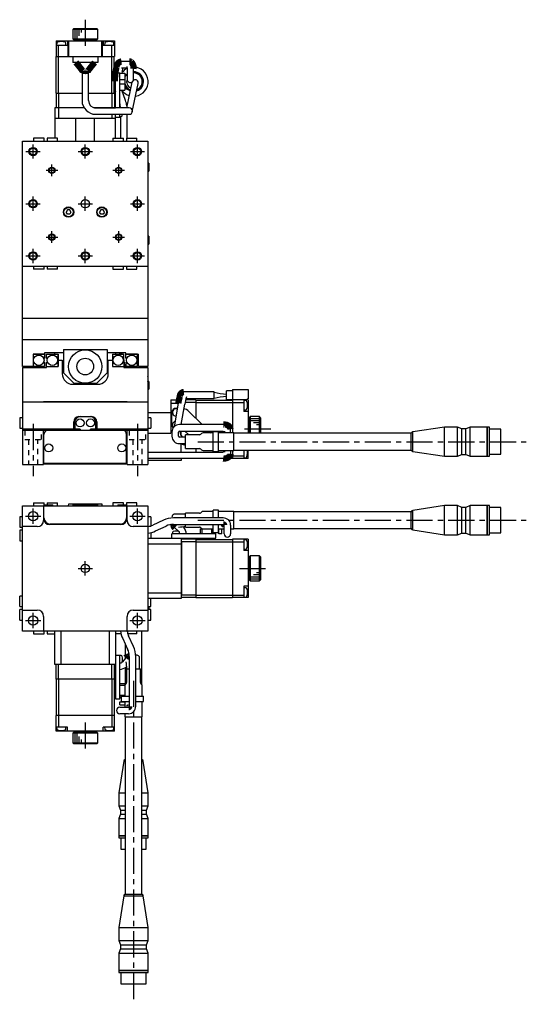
# Model space of a CAD drawing. Extents: x -593 to 411, y 10 to 752.
# Tile 2 of 4: x -341 to -98, y 23 to 495. Entities that reach past the tile are written whole.
import ezdxf

# ---------------------------------------------------------------- set-up
doc = ezdxf.new("R2010")
doc.units = 0
doc.header["$LTSCALE"] = 10
doc.linetypes.add('CENTER', pattern=[2, 1.25, -0.25, 0.25, -0.25])
doc.linetypes.add('DOT', pattern=[0.5, 0.25, -0.25])
doc.layers.add('1', color=7, linetype='CONTINUOUS')

msp = doc.modelspace()

# ---------------------------------------------------------------- linework, layer by layer
at = {"layer": '1', "color": 7, "linetype": 'CONTINUOUS'}
for p, q in [((-314.628534, 490.713751), (-315.128534, 490.213751)), ((-314.628534, 490.713751), (-303.628534, 490.713751)), ((-303.128534, 490.213751), (-303.628534, 490.713751)), ((-315.128534, 490.213751), (-315.128534, 485.713751)), ((-303.128534, 490.213751), (-315.128534, 490.213751)), ((-303.128534, 485.713751), (-303.128534, 490.213751)), ((-323.128534, 484.713751), (-295.128534, 484.713751)), ((-323.128534, 484.713751), (-323.128534, 477.213751)), ((-323.128534, 482.713751), (-317.628534, 482.713751)), ((-322.792333, 483.699031), (-322.878534, 482.713751)), ((-321.928534, 477.213751), (-321.928534, 482.713751)), ((-318.378534, 482.713751), (-318.464735, 483.699031)), ((-317.628534, 484.713751), (-317.628534, 482.713751)), ((-317.378534, 477.213751), (-317.378534, 484.413751)), ((-317.343571, 484.413751), (-317.378534, 484.413751)), ((-317.343571, 484.713751), (-317.343571, 484.413751)), ((-317.0289, 477.213751), (-317.0289, 484.713751)), ((-315.128534, 485.713751), (-314.628534, 485.213751)), ((-315.128534, 485.713751), (-303.128534, 485.713751)), ((-314.628534, 485.213751), (-303.628534, 485.213751)), ((-311.628534, 485.213751), (-311.628534, 484.713751)), ((-306.628534, 484.713751), (-306.628534, 485.213751)), ((-303.628534, 485.213751), (-303.128534, 485.713751)), ((-301.228168, 477.213751), (-301.228168, 484.713751)), ((-300.913498, 484.713751), (-300.913498, 484.413751)), ((-300.878534, 484.413751), (-300.913498, 484.413751)), ((-300.878534, 477.213751), (-300.878534, 484.413751)), ((-300.628534, 484.713751), (-300.628534, 482.713751)), ((-300.628534, 482.713751), (-295.128534, 482.713751)), ((-299.792333, 483.699031), (-299.878534, 482.713751)), ((-296.328534, 477.213751), (-296.328534, 482.713751)), ((-295.378534, 482.713751), (-295.464735, 483.699031)), ((-295.128534, 484.713751), (-295.128534, 477.213751)), ((-323.128534, 477.213751), (-295.128534, 477.213751)), ((-323.028534, 459.713751), (-323.028534, 477.213751)), ((-321.887113, 459.713751), (-321.887113, 477.213751)), ((-315.128534, 477.213751), (-315.128534, 474.413751)), ((-303.128534, 477.213751), (-303.128534, 474.413751)), ((-296.369956, 459.713751), (-296.369956, 477.213751)), ((-295.228534, 459.713751), (-295.228534, 477.213751)), ((-303.128534, 474.413751), (-315.128534, 474.413751)), ((-287.958991, 474.876681), (-291.701402, 474.876681)), ((-291.701402, 471.776681), (-289.106021, 471.776681)), ((-289.209615, 472.534168), (-289.093168, 471.326681)), ((-310.678534, 469.113751), (-310.678534, 456.113751)), ((-307.578534, 469.113751), (-310.678534, 469.113751)), ((-307.578534, 456.113751), (-307.578534, 469.113751)), ((-292.628534, 469.213751), (-294.628534, 469.213751)), ((-294.628534, 452.663751), (-294.628534, 469.213751)), ((-292.628534, 469.263751), (-290.128534, 469.263751)), ((-292.628534, 452.663751), (-292.628534, 469.263751)), ((-290.128534, 469.263751), (-290.128534, 461.163751)), ((-289.093168, 468.854165), (-290.128534, 468.303651)), ((-289.093168, 468.28788), (-290.128534, 467.737366)), ((-289.093168, 471.326681), (-289.093168, 466.326681)), ((-285.993168, 466.326681), (-285.993168, 471.326681)), ((-294.914695, 465.326681), (-294.914695, 461.053374)), ((-292.628534, 466.213751), (-290.128534, 466.213751)), ((-292.628534, 464.213751), (-290.128534, 464.213751)), ((-290.128534, 462.690136), (-288.531195, 461.840816)), ((-286.77812, 464.922037), (-289.3837, 452.663751)), ((-286.042956, 465.936985), (-286.762571, 464.987589)), ((-286.612406, 450.791488), (-283.745862, 464.277511)), ((-323.128534, 459.713751), (-323.128534, 452.713751)), ((-323.128534, 459.713751), (-310.678534, 459.713751)), ((-321.928534, 459.713751), (-321.928534, 452.813751)), ((-307.578534, 459.713751), (-295.128534, 459.713751)), ((-296.328534, 459.713751), (-296.328534, 452.813751)), ((-295.128534, 459.713751), (-295.128534, 452.713751)), ((-294.914695, 461.053374), (-294.628534, 461.103832)), ((-294.914695, 461.053374), (-294.628534, 460.267153)), ((-292.628534, 461.163751), (-290.128534, 461.163751)), ((-289.853981, 456.21297), (-291.655918, 461.163751)), ((-290.128534, 462.123851), (-288.135051, 461.063897)), ((-323.628534, 452.713751), (-323.628534, 438.113751)), ((-309.726972, 452.713751), (-323.628534, 452.713751)), ((-322.028534, 452.713751), (-321.928534, 452.813751)), ((-321.973767, 452.713751), (-321.973767, 447.713751)), ((-321.928534, 452.813751), (-309.786493, 452.813751)), ((-305.134765, 452.813751), (-296.328534, 452.813751)), ((-304.713769, 452.713751), (-294.628534, 452.713751)), ((-288.128534, 452.663751), (-304.128534, 452.663751)), ((-304.128534, 449.563751), (-288.128534, 449.563751)), ((-296.328534, 452.813751), (-296.228534, 452.713751)), ((-296.283302, 452.663751), (-296.283302, 452.713751)), ((-296.283302, 447.713751), (-296.283302, 449.563751)), ((-294.628534, 438.113751), (-294.628534, 449.563751)), ((-294.628534, 448.213751), (-292.628534, 448.213751)), ((-292.628534, 448.213751), (-292.628534, 449.563751)), ((-292.628534, 448.463751), (-291.945747, 448.523487)), ((-292.178534, 448.503121), (-292.178534, 438.113751)), ((-289.078534, 438.113751), (-289.078534, 449.563751)), ((-323.628534, 447.713751), (-294.628534, 447.713751)), ((-313.628534, 436.713751), (-313.628534, 447.713751)), ((-304.628534, 436.713751), (-304.628534, 447.713751)), ((-339.128534, 436.713751), (-279.128534, 436.713751)), ((-339.128534, 351.813751), (-339.128534, 436.713751)), ((-333.878534, 438.113751), (-333.878534, 436.713751)), ((-328.878534, 438.113751), (-333.878534, 438.113751)), ((-328.878534, 436.713751), (-328.878534, 438.113751)), ((-327.378534, 438.113751), (-327.378534, 436.713751)), ((-322.378534, 438.113751), (-327.378534, 438.113751)), ((-322.378534, 436.713751), (-322.378534, 438.113751)), ((-295.878534, 438.113751), (-295.878534, 436.713751)), ((-295.878534, 438.113751), (-290.878534, 438.113751)), ((-290.878534, 436.713751), (-290.878534, 438.113751)), ((-289.378534, 438.113751), (-289.378534, 436.713751)), ((-289.378534, 438.113751), (-284.378534, 438.113751)), ((-284.378534, 436.713751), (-284.378534, 438.113751)), ((-279.128534, 436.713751), (-279.128534, 351.813751)), ((-278.628534, 426.113751), (-279.128534, 426.113751)), ((-278.628534, 426.113751), (-278.628534, 422.313751)), ((-279.128534, 422.313751), (-278.628534, 422.313751)), ((-317.705885, 403.713751), (-318.283235, 402.713751)), ((-317.705885, 401.713751), (-318.283235, 402.713751)), ((-316.551184, 403.713751), (-317.705885, 403.713751)), ((-316.551184, 401.713751), (-317.705885, 401.713751)), ((-315.973834, 402.713751), (-316.551184, 403.713751)), ((-315.973834, 402.713751), (-316.551184, 401.713751)), ((-301.705885, 403.713751), (-302.283235, 402.713751)), ((-301.705885, 401.713751), (-302.283235, 402.713751)), ((-300.551184, 403.713751), (-301.705885, 403.713751)), ((-300.551184, 401.713751), (-301.705885, 401.713751)), ((-299.973834, 402.713751), (-300.551184, 403.713751)), ((-299.973834, 402.713751), (-300.551184, 401.713751)), ((-278.628534, 391.113751), (-279.128534, 391.113751)), ((-279.128534, 387.313751), (-278.628534, 387.313751)), ((-278.628534, 391.113751), (-278.628534, 387.313751)), ((-279.128534, 376.713751), (-339.128534, 376.713751)), ((-333.878534, 376.713751), (-333.878534, 375.313751)), ((-328.878534, 375.313751), (-333.878534, 375.313751)), ((-328.878534, 375.313751), (-328.878534, 376.713751)), ((-327.378534, 376.713751), (-327.378534, 375.313751)), ((-322.378534, 375.313751), (-327.378534, 375.313751)), ((-322.378534, 375.313751), (-322.378534, 376.713751)), ((-295.878534, 376.713751), (-295.878534, 375.313751)), ((-295.878534, 375.313751), (-290.878534, 375.313751)), ((-290.878534, 375.313751), (-290.878534, 376.713751)), ((-289.378534, 376.713751), (-289.378534, 375.313751)), ((-289.378534, 375.313751), (-284.378534, 375.313751)), ((-284.378534, 375.313751), (-284.378534, 376.713751)), ((-339.028534, 351.713751), (-339.128534, 351.813751)), ((-279.128534, 351.713751), (-339.128534, 351.713751)), ((-339.128534, 328.713751), (-339.128534, 351.713751)), ((-279.128534, 351.813751), (-279.228534, 351.713751)), ((-279.128534, 351.713751), (-279.128534, 328.713751)), ((-339.128534, 341.713751), (-279.128534, 341.713751)), ((-319.628534, 335.213751), (-328.628534, 335.213751)), ((-328.628534, 335.213751), (-328.628534, 332.716353)), ((-323.628534, 334.713751), (-323.628534, 335.213732)), ((-319.628534, 336.913751), (-319.628534, 325.713751)), ((-319.628534, 336.913751), (-298.628534, 336.913751)), ((-298.628534, 336.913751), (-298.628534, 325.713751)), ((-289.628534, 335.213751), (-298.628534, 335.213751)), ((-294.628534, 335.213732), (-294.628534, 334.713751)), ((-292.628534, 334.713751), (-292.628534, 335.213751)), ((-292.628534, 334.963751), (-291.945747, 335.023487)), ((-291.218143, 335.213751), (-291.138951, 334.713751)), ((-289.628534, 332.716353), (-289.628534, 335.213751)), ((-334.078534, 334.663751), (-334.128534, 334.713751)), ((-334.128534, 334.713751), (-334.128534, 328.713751)), ((-334.128534, 334.713751), (-328.628534, 334.713751)), ((-334.078534, 334.663751), (-334.078534, 328.713751)), ((-328.628534, 334.663751), (-334.078534, 334.663751)), ((-328.628534, 332.716353), (-328.968069, 332.376818)), ((-328.628534, 330.711149), (-328.968069, 331.050684)), ((-328.628534, 330.711149), (-328.628534, 328.713751)), ((-327.628534, 332.716353), (-327.628534, 334.713751)), ((-327.628534, 334.713751), (-322.128534, 334.713751)), ((-327.628534, 332.716353), (-327.288999, 332.376818)), ((-327.288999, 331.050684), (-327.628534, 330.711149)), ((-327.628534, 328.213751), (-327.628534, 330.711149)), ((-322.178534, 328.763751), (-322.178534, 334.713751)), ((-322.128534, 334.713751), (-322.128534, 328.713751)), ((-322.128534, 331.713751), (-320.128534, 331.713751)), ((-320.128534, 331.713751), (-320.128534, 325.213751)), ((-320.128534, 330.213751), (-319.628534, 330.713751)), ((-298.628534, 330.713751), (-298.128534, 330.213751)), ((-298.128534, 325.213751), (-298.128534, 331.713751)), ((-298.128534, 331.713751), (-296.128534, 331.713751)), ((-296.128534, 334.713751), (-296.128534, 328.713751)), ((-296.128534, 334.713751), (-290.628534, 334.713751)), ((-296.078534, 334.713751), (-296.078534, 328.763751)), ((-290.968069, 332.376818), (-290.628534, 332.716353)), ((-290.628534, 330.711149), (-290.968069, 331.050684)), ((-290.79606, 332.548827), (-290.109452, 328.213751)), ((-290.628534, 332.716353), (-290.628534, 334.713751)), ((-290.628534, 330.711149), (-290.628534, 328.213751)), ((-289.628534, 334.713751), (-283.628534, 334.713751)), ((-284.178534, 334.663751), (-289.628534, 334.663751)), ((-289.288999, 332.376818), (-289.628534, 332.716353)), ((-289.288999, 331.050684), (-289.628534, 330.711149)), ((-289.628534, 330.711149), (-289.628534, 328.713751)), ((-284.178534, 334.663751), (-284.128534, 334.713751)), ((-284.178534, 328.713751), (-284.178534, 334.663751)), ((-284.128534, 334.713751), (-284.128534, 328.713751)), ((-283.628534, 328.713751), (-283.628534, 334.713751)), ((-328.628534, 328.713751), (-339.128534, 328.713751)), ((-339.128534, 328.213751), (-327.628534, 328.213751)), ((-339.128534, 328.213751), (-339.128534, 281.713751)), ((-327.628534, 328.763751), (-322.178534, 328.763751)), ((-327.628534, 328.713751), (-322.128534, 328.713751)), ((-322.178534, 328.763751), (-322.128534, 328.713751)), ((-314.628534, 320.713751), (-319.628534, 325.713751)), ((-298.628534, 325.713751), (-303.628534, 320.713751)), ((-296.078534, 328.763751), (-296.128534, 328.713751)), ((-296.128534, 328.713751), (-290.628534, 328.713751)), ((-296.078534, 328.763751), (-290.628534, 328.763751)), ((-290.628534, 328.213751), (-279.128534, 328.213751)), ((-284.128534, 328.713751), (-289.628534, 328.713751)), ((-286.97081, 328.213751), (-287.050002, 328.713751)), ((-286.172966, 328.713751), (-286.172966, 328.213751)), ((-279.128534, 328.713751), (-283.628534, 328.713751)), ((-283.072966, 328.213751), (-283.072966, 328.713751)), ((-280.628534, 328.713751), (-280.628534, 328.213751)), ((-280.128534, 328.713751), (-280.128534, 328.213751)), ((-279.128534, 328.213751), (-279.128534, 281.713751)), ((-278.628534, 321.613751), (-279.128534, 321.613751)), ((-278.628534, 321.613751), (-278.628534, 317.813751)), ((-315.128534, 320.213751), (-303.128534, 320.213751)), ((-314.628534, 320.713751), (-303.628534, 320.713751)), ((-279.128534, 317.813751), (-278.628534, 317.813751)), ((-247.428534, 316.538751), (-261.929772, 316.538751)), ((-247.428534, 313.413751), (-247.428534, 316.538751)), ((-241.428534, 312.713751), (-241.428534, 317.113751)), ((-238.628534, 317.113751), (-241.428534, 317.113751)), ((-238.628534, 317.713751), (-231.128534, 317.713751)), ((-238.628534, 317.713751), (-238.628534, 296.913751)), ((-231.128534, 317.713751), (-231.128534, 313.213751)), ((-279.128534, 311.713751), (-339.128534, 311.713751)), ((-329.128534, 311.713751), (-329.128534, 312.013751)), ((-329.128534, 312.013751), (-289.128534, 312.013751)), ((-289.128534, 311.713751), (-289.128534, 312.013751)), ((-268.128534, 312.713751), (-264.253973, 312.713751)), ((-268.128534, 312.713751), (-268.128534, 296.713751)), ((-256.128534, 311.513751), (-261.335029, 311.513751)), ((-256.128534, 312.713751), (-261.079646, 312.713751)), ((-260.90001, 313.438751), (-247.428534, 313.438751)), ((-256.128534, 312.713751), (-256.128534, 303.870605)), ((-256.128534, 312.613751), (-238.628534, 312.613751)), ((-256.128534, 311.472329), (-238.628534, 311.472329)), ((-231.128534, 312.713751), (-241.428534, 312.713751)), ((-238.628534, 311.513751), (-233.128534, 311.513751)), ((-233.128534, 312.713751), (-233.128534, 307.213751)), ((-232.143255, 312.37755), (-233.128534, 312.463751)), ((-231.428534, 312.713751), (-231.428534, 313.213751)), ((-231.128534, 313.213751), (-231.428534, 313.213751)), ((-231.128534, 312.713751), (-231.128534, 296.713751)), ((-279.128534, 306.713751), (-268.128534, 306.713751)), ((-264.585403, 310.99178), (-268.128534, 310.99178)), ((-267.628534, 300.713751), (-267.628534, 306.713751)), ((-264.555547, 311.159015), (-266.573298, 299.856667)), ((-265.628534, 308.713751), (-264.992088, 308.713751)), ((-263.239086, 300.894053), (-261.503797, 310.614201)), ((-259.507214, 307.249285), (-253.151982, 300.894053)), ((-233.128534, 307.963751), (-232.143255, 308.049951)), ((-231.128534, 307.213751), (-233.128534, 307.213751)), ((-339.128534, 304.213751), (-340.528534, 304.213751)), ((-340.528534, 304.213751), (-340.528534, 299.213751)), ((-314.628534, 298.713751), (-314.628534, 302.213751)), ((-314.128534, 302.213751), (-314.128534, 298.713751)), ((-312.128534, 304.713751), (-306.128534, 304.713751)), ((-304.128534, 298.713751), (-304.128534, 302.213751)), ((-303.628534, 302.213751), (-303.628534, 298.713751)), ((-277.728534, 304.213751), (-279.128534, 304.213751)), ((-277.728534, 304.213751), (-277.728534, 299.213751)), ((-230.128534, 304.713751), (-230.628534, 304.213751)), ((-230.628534, 296.713751), (-230.628534, 304.213751)), ((-230.128534, 304.713751), (-230.128534, 296.713751)), ((-225.628534, 304.713751), (-230.128534, 304.713751)), ((-225.628534, 296.713751), (-225.628534, 304.713751)), ((-225.128534, 304.213751), (-225.628534, 304.713751)), ((-225.128534, 304.213751), (-225.128534, 296.713751)), ((-340.528534, 299.213751), (-339.128534, 299.213751)), ((-311.628534, 298.713751), (-339.128534, 298.713751)), ((-339.128534, 298.213751), (-279.128534, 298.213751)), ((-329.128534, 281.713751), (-329.128534, 298.213751)), ((-311.628534, 298.713751), (-311.628534, 298.213751)), ((-306.628534, 298.213751), (-306.628534, 298.713751)), ((-279.128534, 298.713751), (-306.628534, 298.713751)), ((-289.128534, 281.713751), (-289.128534, 298.213751)), ((-279.128534, 299.213751), (-277.728534, 299.213751)), ((-267.615456, 297.344053), (-267.615456, 295.344053)), ((-264.515456, 295.344053), (-264.515456, 297.344053)), ((-243.065456, 300.894053), (-264.065456, 300.894053)), ((-264.065456, 297.794053), (-243.065456, 297.794053)), ((-263.128534, 295.571419), (-263.128534, 297.794053)), ((-259.585388, 296.013751), (-261.365691, 297.794053)), ((-250.051982, 297.794053), (-249.17168, 296.913751)), ((-247.878534, 288.013751), (-247.878534, 297.413751)), ((-245.378534, 297.413751), (-247.878534, 297.413751)), ((-245.378534, 288.013751), (-245.378534, 297.413751)), ((-243.065456, 297.794053), (-242.107373, 297.659595)), ((-242.615456, 296.913751), (-242.615456, 297.771826)), ((-239.515456, 296.913751), (-239.515456, 298.660012)), ((-230.628534, 301.213751), (-231.128534, 301.213751)), ((-137.042748, 299.713749), (-152.276731, 297.398076)), ((-152.276731, 288.029425), (-152.276731, 297.398076)), ((-137.042748, 285.713751), (-137.042748, 299.713749)), ((-130.849749, 299.713749), (-137.042748, 299.713749)), ((-130.849749, 285.713751), (-130.849749, 299.713749)), ((-128.849749, 298.86375), (-130.849749, 299.713749)), ((-128.849749, 286.56375), (-128.849749, 298.86375)), ((-126.849749, 298.86375), (-128.849749, 298.86375)), ((-124.849749, 299.713749), (-126.849749, 298.86375)), ((-126.849749, 286.56375), (-126.849749, 298.86375)), ((-124.849749, 285.713751), (-124.849749, 299.713749)), ((-116.592749, 299.713749), (-124.849749, 299.713749)), ((-116.592749, 285.713751), (-116.592749, 299.713749)), ((-116.542749, 299.663749), (-116.592749, 299.713749)), ((-116.542749, 285.713751), (-116.542749, 299.713749)), ((-115.542747, 299.713749), (-116.542749, 299.713749)), ((-115.542747, 285.713751), (-115.542747, 299.713749)), ((-110.042746, 298.713748), (-115.542747, 298.713748)), ((-110.042746, 286.713752), (-110.042746, 298.713748)), ((-328.928534, 282.213751), (-328.928534, 296.213751)), ((-289.328534, 282.213751), (-289.328534, 296.213751)), ((-279.128534, 296.713751), (-268.128534, 296.713751)), ((-261.042748, 294.894053), (-264.065456, 294.894053)), ((-261.042748, 289.413751), (-261.042748, 296.013751)), ((-254.456961, 296.013751), (-261.042748, 296.013751)), ((-253.435641, 296.620857), (-253.749855, 296.306644)), ((-247.878534, 296.913751), (-252.728534, 296.913751)), ((-238.042748, 296.913751), (-245.378534, 296.913751)), ((-238.042748, 288.513751), (-238.042748, 296.913751)), ((-153.000404, 296.71375), (-238.042748, 296.713751)), ((-153.000404, 288.71375), (-153.000404, 296.71375)), ((-279.128148, 287.763751), (-243.065456, 287.763751)), ((-264.065456, 291.794053), (-261.042748, 291.794053)), ((-263.128534, 287.763751), (-263.128534, 291.689831)), ((-261.042748, 289.413751), (-254.456961, 289.413751)), ((-256.128534, 289.413751), (-256.128534, 287.763751)), ((-253.749855, 289.120857), (-253.435641, 288.806644)), ((-252.728534, 288.513751), (-247.878534, 288.513751)), ((-247.878534, 288.013751), (-245.378534, 288.013751)), ((-245.378534, 288.513751), (-238.042748, 288.513751)), ((-242.107373, 287.898208), (-243.065456, 287.763751)), ((-242.615456, 287.78817), (-242.615456, 288.513751)), ((-239.515456, 288.513751), (-239.515456, 286.897791)), ((-238.628534, 288.513751), (-238.628534, 284.713751)), ((-238.042748, 288.713751), (-153.000404, 288.71375)), ((-233.128534, 288.713751), (-233.128534, 284.713751)), ((-231.128534, 284.713751), (-231.128534, 288.713751)), ((-152.276731, 288.029425), (-137.042748, 285.713751)), ((-328.928534, 283.213751), (-329.128534, 283.213751)), ((-289.128534, 283.213751), (-289.328534, 283.213751)), ((-263.128534, 283.713751), (-279.128534, 283.713751)), ((-243.065456, 284.663751), (-279.128147, 284.663751)), ((-263.128534, 284.663751), (-263.128534, 283.713751)), ((-241.63055, 284.813751), (-238.628534, 284.813751)), ((-239.782077, 285.955172), (-238.628534, 285.955172)), ((-238.628534, 285.913751), (-233.128534, 285.913751)), ((-231.128534, 284.713751), (-238.628534, 284.713751)), ((-233.128534, 284.963751), (-232.143255, 285.049951)), ((-137.042748, 285.713751), (-130.849749, 285.713751)), ((-130.849749, 285.713751), (-128.849749, 286.56375)), ((-128.849749, 286.56375), (-126.849749, 286.56375)), ((-126.849749, 286.56375), (-124.849749, 285.713751)), ((-124.849749, 285.713751), (-116.592749, 285.713751)), ((-116.592749, 285.713751), (-116.542749, 285.763751)), ((-116.542749, 285.713751), (-115.542747, 285.713751)), ((-115.542747, 286.713752), (-110.042746, 286.713752)), ((-339.128534, 281.713751), (-329.128534, 281.713751)), ((-289.128534, 282.013751), (-329.128534, 282.013751)), ((-289.328534, 282.213751), (-328.928534, 282.213751)), ((-289.128534, 281.713751), (-279.128534, 281.713751)), ((-339.128534, 202.009207), (-339.128534, 262.009207)), ((-339.128534, 262.009207), (-328.528534, 262.009207)), ((-333.878534, 263.409207), (-328.878534, 263.409207)), ((-333.878534, 263.409207), (-333.878534, 262.009207)), ((-329.128534, 262.009207), (-329.128534, 255.009207)), ((-328.928534, 261.409207), (-329.128534, 261.409207)), ((-328.928534, 261.909207), (-289.328534, 261.909207)), ((-328.928534, 256.209207), (-328.928534, 261.909207)), ((-328.878534, 262.009207), (-328.878534, 263.409207)), ((-328.528534, 262.509207), (-324.728534, 262.509207)), ((-328.528534, 262.509207), (-328.528534, 261.909207)), ((-327.378534, 263.409207), (-322.378534, 263.409207)), ((-327.378534, 263.409207), (-327.378534, 262.509207)), ((-324.728534, 261.909207), (-324.728534, 262.509207)), ((-324.728534, 262.009207), (-293.528534, 262.009207)), ((-322.378534, 262.009207), (-322.378534, 263.409207)), ((-317.098827, 262.009207), (-317.0289, 263.009207)), ((-317.0289, 263.009207), (-301.228168, 263.009207)), ((-303.128534, 262.409207), (-315.128534, 262.409207)), ((-315.128534, 262.409207), (-315.128534, 262.009207)), ((-314.628534, 262.009207), (-314.628534, 261.909207)), ((-303.628534, 262.009207), (-303.628534, 261.909207)), ((-303.128534, 262.009207), (-303.128534, 262.409207)), ((-301.228168, 263.009207), (-301.158242, 262.009207)), ((-290.878534, 263.409207), (-295.878534, 263.409207)), ((-295.878534, 263.409207), (-295.878534, 262.009207)), ((-293.528534, 262.509207), (-289.728534, 262.509207)), ((-293.528534, 262.509207), (-293.528534, 261.909207)), ((-290.878534, 262.509207), (-290.878534, 263.409207)), ((-289.728534, 261.909207), (-289.728534, 262.509207)), ((-289.728534, 262.009207), (-279.128534, 262.009207)), ((-284.378534, 263.409207), (-289.378534, 263.409207)), ((-289.378534, 263.409207), (-289.378534, 262.009207)), ((-289.328534, 261.909207), (-289.328534, 256.209207)), ((-289.128534, 261.409207), (-289.328534, 261.409207)), ((-289.128534, 255.009207), (-289.128534, 262.009207)), ((-284.378534, 262.009207), (-284.378534, 263.409207)), ((-279.128534, 262.009207), (-279.128534, 202.009207)), ((-247.878534, 256.18539), (-247.878534, 259.909207)), ((-245.378534, 259.909207), (-247.878534, 259.909207)), ((-245.378534, 256.18539), (-245.378534, 259.909207)), ((-137.042748, 262.109206), (-152.276731, 259.793533)), ((-152.276731, 250.424881), (-152.276731, 259.793533)), ((-137.042748, 248.109208), (-137.042748, 262.109206)), ((-130.849749, 262.109206), (-137.042748, 262.109206)), ((-130.849749, 248.109208), (-130.849749, 262.109206)), ((-128.849749, 261.259207), (-130.849749, 262.109206)), ((-128.849749, 248.959207), (-128.849749, 261.259207)), ((-126.849749, 261.259207), (-128.849749, 261.259207)), ((-124.849749, 262.109206), (-126.849749, 261.259207)), ((-126.849749, 248.959207), (-126.849749, 261.259207)), ((-124.849749, 248.109208), (-124.849749, 262.109206)), ((-116.592749, 262.109206), (-124.849749, 262.109206)), ((-116.592749, 248.109208), (-116.592749, 262.109206)), ((-116.542749, 262.059206), (-116.592749, 262.109206)), ((-116.542749, 248.109208), (-116.542749, 262.109206)), ((-115.542747, 262.109206), (-116.542749, 262.109206)), ((-115.542747, 248.109208), (-115.542747, 262.109206)), ((-110.042746, 261.109205), (-115.542747, 261.109205)), ((-110.042746, 249.109209), (-110.042746, 261.109205)), ((-340.528534, 256.759207), (-340.528534, 251.759207)), ((-339.128534, 256.759207), (-340.528534, 256.759207)), ((-277.728534, 256.759207), (-279.128534, 256.759207)), ((-277.728534, 256.759207), (-277.728534, 252.374651)), ((-271.729751, 255.103245), (-276.774357, 252.750906)), ((-243.065456, 256.18539), (-266.84851, 256.18539)), ((-261.042748, 258.064775), (-266.065456, 258.064775)), ((-261.042748, 256.18539), (-261.042748, 258.409207)), ((-254.456961, 258.409207), (-261.042748, 258.409207)), ((-253.435641, 259.016314), (-253.749855, 258.7021)), ((-247.878534, 259.309207), (-252.728534, 259.309207)), ((-238.042748, 259.309207), (-245.378534, 259.309207)), ((-238.042748, 250.909207), (-238.042748, 259.309207)), ((-153.000404, 259.109207), (-238.042748, 259.109207)), ((-153.000404, 251.109207), (-153.000404, 259.109207)), ((-340.528534, 251.759207), (-339.128534, 251.759207)), ((-340.528534, 250.259207), (-340.528534, 245.259207)), ((-339.128534, 250.259207), (-340.528534, 250.259207)), ((-332.128534, 252.009207), (-339.128534, 252.009207)), ((-292.128534, 253.009207), (-326.128534, 253.009207)), ((-292.328534, 253.209207), (-325.928534, 253.209207)), ((-279.128534, 252.009207), (-286.128534, 252.009207)), ((-275.46424, 249.941352), (-270.419634, 252.29369)), ((-266.84851, 253.08539), (-243.065456, 253.08539)), ((-266.285176, 251.406582), (-264.27219, 249.620694)), ((-262.001013, 251.749893), (-262.145087, 251.877712)), ((-261.979009, 251.730069), (-262.001013, 251.749893)), ((-261.042748, 251.809207), (-261.042748, 253.08539)), ((-261.042748, 251.809207), (-254.456961, 251.809207)), ((-253.928534, 248.509207), (-253.928534, 251.009207)), ((-253.928534, 251.009207), (-247.878534, 251.009207)), ((-253.749855, 251.516314), (-253.435641, 251.2021)), ((-253.111289, 248.509207), (-253.111289, 251.009207)), ((-248.443856, 248.509207), (-248.443856, 251.009207)), ((-248.028534, 248.509207), (-248.028534, 251.009207)), ((-248.028534, 250.939207), (-247.878534, 250.939207)), ((-247.878534, 249.354482), (-247.878534, 253.08539)), ((-245.378534, 249.239207), (-245.378534, 253.08539)), ((-245.378534, 251.009207), (-243.728534, 251.009207)), ((-245.378534, 250.939207), (-245.228534, 250.939207)), ((-245.228534, 248.509207), (-245.228534, 251.009207)), ((-243.728534, 248.509207), (-243.728534, 251.009207)), ((-243.728534, 250.909207), (-242.615456, 250.909207)), ((-242.615456, 248.527388), (-242.615456, 252.756004)), ((-239.515456, 252.756004), (-239.515456, 248.527388)), ((-239.515456, 250.909207), (-238.042748, 250.909207)), ((-238.042748, 251.109207), (-153.000404, 251.109207)), ((-152.276731, 250.424881), (-137.042748, 248.109208)), ((-279.128534, 246.509207), (-246.628534, 246.509207)), ((-277.728534, 249.159581), (-277.728534, 246.509207)), ((-267.628534, 246.509207), (-267.628534, 248.509207)), ((-246.628534, 248.509207), (-267.628534, 248.509207)), ((-267.318798, 249.191994), (-267.378534, 248.509207)), ((-263.878534, 248.509207), (-263.93827, 249.191994)), ((-263.128534, 246.509207), (-263.128534, 217.509207)), ((-256.128534, 246.009207), (-263.128534, 246.009207)), ((-260.397744, 246.009273), (-260.447534, 246.509401)), ((-256.128534, 246.009207), (-256.128534, 218.009207)), ((-256.128534, 245.909207), (-238.628534, 245.909207)), ((-247.878534, 249.354482), (-247.57341, 249.239207)), ((-247.57341, 249.239207), (-245.378534, 249.239207)), ((-247.328534, 248.509207), (-247.328534, 249.239207)), ((-246.628534, 246.509207), (-246.628534, 248.509207)), ((-245.228534, 249.739207), (-245.378534, 249.739207)), ((-243.728534, 248.509207), (-245.228534, 248.509207)), ((-231.128534, 246.009207), (-238.628534, 246.009207)), ((-238.628534, 246.009207), (-238.628534, 218.009207)), ((-233.128534, 246.009207), (-233.128534, 240.509207)), ((-232.143255, 245.673006), (-233.128534, 245.759207)), ((-231.128534, 246.009207), (-231.128534, 218.009207)), ((-137.042748, 248.109208), (-130.849749, 248.109208)), ((-130.849749, 248.109208), (-128.849749, 248.959207)), ((-128.849749, 248.959207), (-126.849749, 248.959207)), ((-126.849749, 248.959207), (-124.849749, 248.109208)), ((-124.849749, 248.109208), (-116.592749, 248.109208)), ((-116.592749, 248.109208), (-116.542749, 248.159208)), ((-116.542749, 248.109208), (-115.542747, 248.109208)), ((-115.542747, 249.109209), (-110.042746, 249.109209)), ((-340.528534, 245.259207), (-339.128534, 245.259207)), ((-263.128534, 243.671111), (-279.128534, 243.671111)), ((-263.128534, 244.909207), (-263.028534, 244.809207)), ((-263.028534, 244.809207), (-263.028534, 219.209207)), ((-256.128534, 244.809207), (-263.028534, 244.809207)), ((-256.128534, 244.767786), (-238.628534, 244.767786)), ((-238.628534, 244.809207), (-233.128534, 244.809207)), ((-233.128534, 241.259207), (-232.143255, 241.345408)), ((-231.128534, 240.509207), (-233.128534, 240.509207)), ((-230.128534, 238.009207), (-230.628534, 237.509207)), ((-230.628534, 226.509207), (-230.628534, 237.509207)), ((-230.128534, 238.009207), (-230.128534, 226.009207)), ((-225.628534, 238.009207), (-230.128534, 238.009207)), ((-225.628534, 226.009207), (-225.628534, 238.009207)), ((-225.128534, 237.509207), (-225.628534, 238.009207)), ((-225.128534, 237.509207), (-225.128534, 226.509207)), ((-230.628534, 234.509207), (-231.128534, 234.509207)), ((-231.128534, 229.509207), (-230.628534, 229.509207)), ((-230.628534, 226.509207), (-230.128534, 226.009207)), ((-225.628534, 226.009207), (-225.128534, 226.509207)), ((-231.128534, 223.509207), (-233.128534, 223.509207)), ((-233.128534, 223.509207), (-233.128534, 218.009207)), ((-232.143255, 222.673006), (-233.128534, 222.759207)), ((-230.128534, 226.009207), (-225.628534, 226.009207)), ((-340.528534, 213.759207), (-340.528534, 218.759207)), ((-339.128534, 218.759207), (-340.528534, 218.759207)), ((-279.128534, 220.347303), (-263.128534, 220.347303)), ((-263.128534, 217.509207), (-279.128534, 217.509207)), ((-277.728534, 213.759207), (-277.728534, 217.509207)), ((-263.028534, 219.209207), (-263.128534, 219.109207)), ((-256.128534, 218.009207), (-263.128534, 218.009207)), ((-256.128534, 219.209207), (-263.028534, 219.209207)), ((-256.128534, 219.250628), (-238.628534, 219.250628)), ((-256.128534, 218.109207), (-238.628534, 218.109207)), ((-238.628534, 219.209207), (-233.128534, 219.209207)), ((-231.128534, 218.009207), (-238.628534, 218.009207)), ((-233.128534, 218.259207), (-232.143255, 218.345408)), ((-340.528534, 213.759207), (-339.128534, 213.759207)), ((-279.128534, 213.759207), (-277.728534, 213.759207)), ((-279.128534, 212.609207), (-278.628534, 212.609207)), ((-278.628534, 213.759207), (-278.628534, 212.609207)), ((-340.528534, 207.259207), (-340.528534, 212.259207)), ((-339.128534, 212.259207), (-340.528534, 212.259207)), ((-339.128534, 212.009207), (-332.128534, 212.009207)), ((-329.128534, 209.009207), (-329.128534, 202.009207)), ((-289.128534, 202.009207), (-289.128534, 209.009207)), ((-286.128534, 212.009207), (-279.128534, 212.009207)), ((-277.728534, 212.259207), (-279.128534, 212.259207)), ((-277.728534, 207.259207), (-277.728534, 212.259207)), ((-340.528534, 207.259207), (-339.128534, 207.259207)), ((-279.128534, 207.259207), (-277.728534, 207.259207)), ((-279.128534, 202.009207), (-339.128534, 202.009207)), ((-333.878534, 202.009207), (-333.878534, 200.609207)), ((-333.878534, 200.609207), (-328.878534, 200.609207)), ((-328.878534, 200.609207), (-328.878534, 202.009207)), ((-327.378534, 202.009207), (-327.378534, 200.609207)), ((-327.378534, 200.609207), (-323.628534, 200.609207)), ((-323.628534, 186.009207), (-323.628534, 202.009207)), ((-320.790438, 202.009207), (-320.790438, 186.009207)), ((-297.46663, 186.009207), (-297.46663, 202.009207)), ((-294.628534, 202.009207), (-294.628534, 169.509207)), ((-291.97816, 200.609207), (-294.628534, 200.609207)), ((-291.196389, 198.344913), (-288.844051, 193.300307)), ((-284.378534, 200.609207), (-288.76309, 200.609207)), ((-286.034497, 194.610423), (-288.386835, 199.655029)), ((-284.378534, 200.609207), (-284.378534, 202.009207)), ((-282.028534, 176.209207), (-282.028534, 202.009207)), ((-290.028534, 195.84044), (-290.028534, 188.830658)), ((-294.628534, 190.509207), (-292.628534, 190.509207)), ((-292.628534, 169.509207), (-292.628534, 190.509207)), ((-291.945747, 190.199471), (-292.628534, 190.259207)), ((-289.731159, 189.165848), (-291.517047, 187.152863)), ((-288.052352, 189.729182), (-288.052352, 165.946129)), ((-284.952352, 165.946129), (-284.952352, 189.729182)), ((-283.072966, 183.923421), (-283.072966, 188.946129)), ((-294.628534, 186.009207), (-323.628534, 186.009207)), ((-323.128534, 179.009207), (-323.128534, 186.009207)), ((-321.928534, 185.909207), (-322.028534, 186.009207)), ((-321.928534, 179.009207), (-321.928534, 185.909207)), ((-296.328534, 185.909207), (-321.928534, 185.909207)), ((-296.228534, 186.009207), (-296.328534, 185.909207)), ((-296.328534, 179.009207), (-296.328534, 185.909207)), ((-295.128534, 179.009207), (-295.128534, 186.009207)), ((-292.628534, 186.759207), (-291.945747, 186.818943)), ((-290.028534, 184.386198), (-290.028534, 176.209207)), ((-289.407672, 184.859682), (-289.387849, 184.881686)), ((-289.387849, 184.881686), (-289.260029, 185.025759)), ((-295.128469, 183.278417), (-294.62834, 183.328207)), ((-289.328534, 183.923421), (-288.052352, 183.923421)), ((-289.328534, 183.923421), (-289.328534, 177.337634)), ((-284.952352, 183.923421), (-282.728534, 183.923421)), ((-282.728534, 177.337634), (-282.728534, 183.923421)), ((-295.128534, 179.009207), (-323.128534, 179.009207)), ((-323.028534, 179.009207), (-323.028534, 161.509207)), ((-321.887113, 179.009207), (-321.887113, 161.509207)), ((-296.369956, 179.009207), (-296.369956, 161.509207)), ((-295.228534, 179.009207), (-295.228534, 161.509207)), ((-292.628534, 176.809207), (-290.128534, 176.809207)), ((-292.628534, 175.991962), (-290.128534, 175.991962)), ((-290.128534, 176.809207), (-290.128534, 170.759207)), ((-289.621427, 176.630527), (-289.935641, 176.316314)), ((-282.121427, 176.316314), (-282.435641, 176.630527)), ((-281.828534, 170.759207), (-281.828534, 175.609207)), ((-292.628534, 171.324528), (-290.128534, 171.324528)), ((-292.628534, 170.909207), (-290.128534, 170.909207)), ((-292.628534, 170.209207), (-291.898534, 170.209207)), ((-291.783259, 170.759207), (-291.898534, 170.454082)), ((-291.898534, 170.454082), (-291.898534, 168.259207)), ((-291.783259, 170.759207), (-288.052352, 170.759207)), ((-290.198534, 170.909207), (-290.198534, 170.759207)), ((-284.952352, 170.759207), (-281.228534, 170.759207)), ((-281.228534, 168.259207), (-281.228534, 170.759207)), ((-294.628534, 169.509207), (-292.628534, 169.509207)), ((-292.628534, 168.109207), (-290.128534, 168.109207)), ((-292.628534, 166.609207), (-292.628534, 168.109207)), ((-292.628534, 166.609207), (-290.128534, 166.609207)), ((-292.610354, 165.496129), (-288.381737, 165.496129)), ((-291.898534, 168.259207), (-288.052352, 168.259207)), ((-291.398534, 168.109207), (-291.398534, 168.259207)), ((-290.228534, 166.609207), (-290.228534, 165.496129)), ((-290.198534, 168.259207), (-290.198534, 168.109207)), ((-290.128534, 168.259207), (-290.128534, 166.609207)), ((-284.952352, 168.259207), (-281.228534, 168.259207)), ((-281.828534, 160.923421), (-281.828534, 168.259207)), ((-323.128534, 154.009207), (-323.128534, 161.509207)), ((-295.128534, 161.509207), (-323.128534, 161.509207)), ((-321.928534, 161.509207), (-321.928534, 156.009207)), ((-296.328534, 161.509207), (-296.328534, 156.009207)), ((-295.128534, 154.009207), (-295.128534, 161.509207)), ((-288.381737, 162.396129), (-292.610354, 162.396129)), ((-290.228534, 162.396129), (-290.228534, 160.923421)), ((-290.228534, 160.923421), (-281.828534, 160.923421)), ((-290.028534, 160.923421), (-290.028534, 75.881077)), ((-282.028534, 75.881077), (-282.028534, 160.923421)), ((-317.628534, 156.009207), (-323.128534, 156.009207)), ((-322.878534, 156.009207), (-322.792333, 155.023927)), ((-318.464735, 155.023927), (-318.378534, 156.009207)), ((-317.628534, 154.009207), (-317.628534, 156.009207)), ((-300.628534, 154.009207), (-300.628534, 156.009207)), ((-295.128534, 156.009207), (-300.628534, 156.009207)), ((-299.878534, 156.009207), (-299.792333, 155.023927)), ((-295.464735, 155.023927), (-295.378534, 156.009207)), ((-295.128534, 154.009207), (-323.128534, 154.009207)), ((-314.628534, 153.509207), (-315.128534, 153.009207)), ((-303.128534, 153.009207), (-315.128534, 153.009207)), ((-315.128534, 153.009207), (-315.128534, 148.509207)), ((-314.628534, 153.509207), (-303.628534, 153.509207)), ((-311.628534, 154.009207), (-311.628534, 153.509207)), ((-306.628534, 153.509207), (-306.628534, 154.009207)), ((-303.128534, 153.009207), (-303.628534, 153.509207)), ((-303.128534, 148.509207), (-303.128534, 153.009207)), ((-315.128534, 148.509207), (-303.128534, 148.509207)), ((-315.128534, 148.509207), (-314.628534, 148.009207)), ((-303.628534, 148.009207), (-314.628534, 148.009207)), ((-303.628534, 148.009207), (-303.128534, 148.509207)), ((-290.71286, 139.657403), (-293.028533, 124.42342)), ((-290.71286, 139.657403), (-290.028534, 139.657403)), ((-282.028534, 139.657403), (-281.344209, 139.657403)), ((-279.028535, 124.42342), (-281.344209, 139.657403)), ((-293.028533, 124.42342), (-290.028534, 124.42342)), ((-293.028533, 124.42342), (-293.028533, 118.230421)), ((-282.028534, 124.42342), (-279.028535, 124.42342)), ((-279.028535, 118.230421), (-279.028535, 124.42342)), ((-293.028533, 118.230421), (-290.028534, 118.230421)), ((-293.028533, 118.230421), (-292.178534, 116.230421)), ((-282.028534, 118.230421), (-279.028535, 118.230421)), ((-279.878534, 116.230421), (-279.028535, 118.230421)), ((-292.178534, 114.230421), (-293.028533, 112.230421)), ((-292.178534, 116.230421), (-290.028534, 116.230421)), ((-292.178534, 116.230421), (-292.178534, 114.230421)), ((-292.178534, 114.230421), (-290.028534, 114.230421)), ((-282.028534, 116.230421), (-279.878534, 116.230421)), ((-282.028534, 114.230421), (-279.878534, 114.230421)), ((-279.878534, 114.230421), (-279.878534, 116.230421)), ((-279.028535, 112.230421), (-279.878534, 114.230421)), ((-293.028533, 112.230421), (-290.028534, 112.230421)), ((-293.028533, 112.230421), (-293.028533, 103.973421)), ((-282.028534, 112.230421), (-279.028535, 112.230421)), ((-279.028535, 103.973421), (-279.028535, 112.230421)), ((-293.028533, 103.973421), (-290.028534, 103.973421)), ((-293.028533, 103.973421), (-292.978533, 103.923421)), ((-293.028533, 103.923421), (-290.028534, 103.923421)), ((-293.028533, 103.923421), (-293.028533, 102.923419)), ((-282.028534, 103.973421), (-279.028535, 103.973421)), ((-282.028534, 103.923421), (-279.028535, 103.923421)), ((-279.078535, 103.923421), (-279.028535, 103.973421)), ((-279.028535, 102.923419), (-279.028535, 103.923421)), ((-293.028533, 102.923419), (-290.028534, 102.923419)), ((-292.028532, 102.923419), (-292.028532, 97.423418)), ((-282.028534, 102.923419), (-279.028535, 102.923419)), ((-280.028536, 97.423418), (-280.028536, 102.923419)), ((-292.028532, 97.423418), (-290.028534, 97.423418)), ((-282.028534, 97.423418), (-280.028536, 97.423418)), ((-290.028534, 75.881077), (-282.028534, 75.881077)), ((-290.71286, 75.157403), (-293.028533, 59.923421)), ((-290.71286, 75.157403), (-281.344209, 75.157403)), ((-279.028535, 59.923421), (-281.344209, 75.157403)), ((-293.028533, 59.923421), (-279.028535, 59.923421)), ((-293.028533, 59.923421), (-293.028533, 53.730422)), ((-279.028535, 53.730422), (-279.028535, 59.923421)), ((-293.028533, 53.730422), (-279.028535, 53.730422)), ((-293.028533, 53.730422), (-292.178534, 51.730422)), ((-279.878534, 51.730422), (-279.028535, 53.730422)), ((-292.178534, 49.730422), (-293.028533, 47.730422)), ((-293.028533, 47.730422), (-279.028535, 47.730422)), ((-293.028533, 47.730422), (-293.028533, 39.473422)), ((-292.178534, 51.730422), (-279.878534, 51.730422)), ((-292.178534, 51.730422), (-292.178534, 49.730422)), ((-292.178534, 49.730422), (-279.878534, 49.730422)), ((-279.878534, 49.730422), (-279.878534, 51.730422)), ((-279.028535, 47.730422), (-279.878534, 49.730422)), ((-279.028535, 39.473422), (-279.028535, 47.730422)), ((-293.028533, 39.473422), (-279.028535, 39.473422)), ((-293.028533, 39.473422), (-292.978533, 39.423422)), ((-293.028533, 39.423422), (-279.028535, 39.423422)), ((-293.028533, 39.423422), (-293.028533, 38.42342)), ((-293.028533, 38.42342), (-279.028535, 38.42342)), ((-292.028532, 38.42342), (-292.028532, 32.923419)), ((-280.028536, 32.923419), (-280.028536, 38.42342)), ((-279.078535, 39.423422), (-279.028535, 39.473422)), ((-279.028535, 38.42342), (-279.028535, 39.423422)), ((-292.028532, 32.923419), (-280.028536, 32.923419))]:
    msp.add_line(p, q, dxfattribs=at)
at = {"layer": '1', "color": 4, "linetype": 'CENTER'}
for p, q in [((-309.128534, 494.88198), (-309.128534, 480.426529)), ((-334.128534, 428.313751), (-334.128534, 435.113751)), ((-309.128534, 428.313751), (-309.128534, 435.113751)), ((-284.128534, 428.313751), (-284.128534, 435.113751)), ((-337.528534, 431.713751), (-330.728534, 431.713751)), ((-312.528534, 431.713751), (-305.728534, 431.713751)), ((-287.528534, 431.713751), (-280.728534, 431.713751)), ((-325.128534, 419.913751), (-325.128534, 425.513751)), ((-293.128534, 419.913751), (-293.128534, 425.513751)), ((-327.928534, 422.713751), (-322.328534, 422.713751)), ((-295.928534, 422.713751), (-290.328534, 422.713751)), ((-337.528534, 406.713751), (-330.728534, 406.713751)), ((-334.128534, 403.313751), (-334.128534, 410.113751)), ((-312.528534, 406.713751), (-305.728534, 406.713751)), ((-309.128534, 403.313751), (-309.128534, 410.113751)), ((-287.528534, 406.713751), (-280.728534, 406.713751)), ((-284.128534, 403.313751), (-284.128534, 410.113751)), ((-325.128534, 387.913751), (-325.128534, 393.513751)), ((-293.128534, 387.913751), (-293.128534, 393.513751)), ((-327.928534, 390.713751), (-322.328534, 390.713751)), ((-295.928534, 390.713751), (-290.328534, 390.713751)), ((-334.128534, 378.313751), (-334.128534, 385.113751)), ((-309.128534, 378.313751), (-309.128534, 385.113751)), ((-284.128534, 378.313751), (-284.128534, 385.113751)), ((-337.528534, 381.713751), (-330.728534, 381.713751)), ((-312.528534, 381.713751), (-305.728534, 381.713751)), ((-287.528534, 381.713751), (-280.728534, 381.713751)), ((-334.128534, 301.213751), (-334.128534, 276.213751)), ((-284.128534, 301.213751), (-284.128534, 276.213751)), ((-220.28564, 298.713751), (-235.28564, 298.713751)), ((-255.28564, 292.713751), (-97.903008, 292.71375)), ((-334.128534, 253.309207), (-334.128534, 260.709207)), ((-284.128534, 253.309207), (-284.128534, 260.709207)), ((-337.828534, 257.009207), (-330.428534, 257.009207)), ((-287.828534, 257.009207), (-280.428534, 257.009207)), ((-255.28564, 255.109207), (-97.903008, 255.109207)), ((-312.528534, 232.009207), (-305.728534, 232.009207)), ((-309.128534, 228.609207), (-309.128534, 235.409207)), ((-235.28564, 232.009207), (-220.28564, 232.009207)), ((-334.128534, 203.309207), (-334.128534, 210.709207)), ((-284.128534, 203.309207), (-284.128534, 210.709207)), ((-337.828534, 207.009207), (-330.428534, 207.009207)), ((-287.828534, 207.009207), (-280.428534, 207.009207)), ((-286.028534, 178.166313), (-286.028534, 23.166313)), ((-309.128534, 158.166313), (-309.128534, 143.166313))]:
    msp.add_line(p, q, dxfattribs=at)
at = {"layer": '1', "color": 9, "linetype": 'CONTINUOUS'}
for p, q in [((-314.128534, 490.213751), (-314.128534, 485.713751)), ((-313.128534, 490.213751), (-313.128534, 485.713751)), ((-312.128534, 490.213751), (-312.128534, 487.213751)), ((-311.128534, 490.213751), (-311.128534, 488.713751)), ((-225.628534, 303.713751), (-230.128534, 303.713751)), ((-225.628534, 302.713751), (-230.128534, 302.713751)), ((-225.628534, 301.713751), (-228.628534, 301.713751)), ((-225.628534, 300.713751), (-227.128534, 300.713751)), ((-230.128534, 228.009207), (-225.628534, 228.009207)), ((-230.128534, 227.009207), (-225.628534, 227.009207)), ((-228.628534, 229.009207), (-225.628534, 229.009207)), ((-227.128534, 230.009207), (-225.628534, 230.009207)), ((-314.128534, 153.009207), (-314.128534, 148.509207)), ((-313.128534, 153.009207), (-313.128534, 148.509207)), ((-312.128534, 151.509207), (-312.128534, 148.509207)), ((-311.128534, 150.009207), (-311.128534, 148.509207))]:
    msp.add_line(p, q, dxfattribs=at)
at = {"layer": '1', "color": 9, "linetype": 'DOT'}
for p, q in [((-338.128534, 298.213751), (-338.128534, 293.713751)), ((-330.128534, 293.713751), (-330.128534, 298.213751)), ((-288.128534, 298.213751), (-288.128534, 293.713751)), ((-280.128534, 293.713751), (-280.128534, 298.213751)), ((-338.128534, 293.713751), (-330.128534, 293.713751)), ((-336.378534, 293.713751), (-336.378534, 281.713751)), ((-331.878534, 281.713751), (-331.878534, 293.713751)), ((-288.128534, 293.713751), (-280.128534, 293.713751)), ((-286.378534, 293.713751), (-286.378534, 281.713751)), ((-281.878534, 281.713751), (-281.878534, 293.713751))]:
    msp.add_line(p, q, dxfattribs=at)
at = {"layer": '1', "color": 7, "linetype": 'CONTINUOUS', "const_width": 3}
for points in [[(-313.628532, 474.413751, -0.020531), (-310.424181, 470.35313), (-310.381994, 470.248113, -0.128491), (-310.406778, 469.113751)], [(-307.850291, 469.113751, -0.132304), (-307.862552, 470.287524), (-307.780983, 470.436085, -0.01674), (-304.628537, 474.413751)], [(-291.795792, 474.87433, 0.355573), (-294.149799, 472.292343, 0.06395), (-294.914695, 465.326681)], [(-285.993168, 471.326681, 0.22281), (-287.097428, 474.632765), (-287.253301, 474.717181), (-287.415597, 474.783977, 0.084623), (-287.958991, 474.876681)], [(-261.929772, 316.538751, 0.377273), (-263.865006, 314.348368, 0.021387), (-264.555547, 311.159015)], [(-239.515456, 298.660012, 0.402505), (-242.548218, 300.875814, 0.017697), (-243.065456, 300.894053)], [(-243.065456, 284.663751, 0.293714), (-239.643998, 286.231362), (-239.580633, 286.419458), (-239.538918, 286.609304), (-239.518167, 286.799489), (-239.515456, 286.897791)], [(-266.837898, 253.085623), (-266.859384, 252.978903), (-266.879916, 252.794405), (-266.879992, 252.610726), (-266.860246, 252.430026), (-266.82156, 252.254304, 0.145385), (-266.285176, 251.406582)], [(-288.051609, 189.71845), (-288.158838, 189.740057), (-288.343336, 189.760589), (-288.527015, 189.760665), (-288.707716, 189.740919), (-288.883438, 189.702233, 0.145385), (-289.731159, 189.165848)]]:
    msp.add_lwpolyline(points, format="xyb", dxfattribs=at)
for points in [[(-243.065456, 253.08539), (-243.049137, 253.085159), (-243.031961, 253.084418), (-243.014832, 253.083168), (-242.997763, 253.081408), (-242.98077, 253.079139), (-242.963867, 253.076362), (-242.947068, 253.073077), (-242.930389, 253.069283), (-242.913844, 253.06498), (-242.897451, 253.060165), (-242.881224, 253.054838), (-242.86518, 253.048997), (-242.849338, 253.042639), (-242.833714, 253.03576), (-242.818328, 253.028357), (-242.803199, 253.020425), (-242.78835, 253.011958), (-242.773801, 253.002951), (-242.759577, 252.993393), (-242.745703, 252.983276), (-242.732206, 252.972587), (-242.719117, 252.961311), (-242.706467, 252.949427), (-242.694294, 252.936912), (-242.682637, 252.923731), (-242.671543, 252.909839), (-242.661063, 252.895175), (-242.651262, 252.87965), (-242.642219, 252.863131), (-242.63404, 252.845417), (-242.626881, 252.826187), (-242.620995, 252.804904), (-242.616865, 252.780673), (-242.615456, 252.756004)], [(-288.052352, 165.946129), (-288.052582, 165.92981), (-288.053323, 165.912634), (-288.054574, 165.895504), (-288.056334, 165.878436), (-288.058602, 165.861443), (-288.061379, 165.84454), (-288.064664, 165.827741), (-288.068458, 165.811062), (-288.072762, 165.794517), (-288.077576, 165.778123), (-288.082903, 165.761896), (-288.088744, 165.745853), (-288.095103, 165.73001), (-288.101981, 165.714386), (-288.109384, 165.699), (-288.117316, 165.683872), (-288.125783, 165.669022), (-288.134791, 165.654474), (-288.144348, 165.640249), (-288.154465, 165.626375), (-288.165154, 165.612879), (-288.176431, 165.599789), (-288.188314, 165.58714), (-288.20083, 165.574967), (-288.214011, 165.56331), (-288.227902, 165.552215), (-288.242566, 165.541736), (-288.258091, 165.531935), (-288.27461, 165.522892), (-288.292324, 165.514713), (-288.311555, 165.507553), (-288.332837, 165.501668), (-288.357069, 165.497538), (-288.381737, 165.496129)]]:
    msp.add_lwpolyline(points, dxfattribs=at)
at = {"layer": '1', "color": 9, "linetype": 'CONTINUOUS'}
for centre, radius in [((-334.128534, 431.713751), 2), ((-309.128534, 431.713751), 2), ((-284.128534, 431.713751), 2), ((-325.128534, 422.713751), 1.5), ((-293.128534, 422.713751), 1.5), ((-334.128534, 406.713751), 2), ((-284.128534, 406.713751), 2), ((-325.128534, 390.713751), 1.5), ((-293.128534, 390.713751), 1.5), ((-334.128534, 381.713751), 2), ((-309.128534, 381.713751), 2), ((-284.128534, 381.713751), 2)]:
    msp.add_circle(centre, radius, dxfattribs=at)
at = {"layer": '1', "color": 7, "linetype": 'CONTINUOUS'}
for centre, radius in [((-334.128534, 431.713751), 1.65), ((-309.128534, 431.713751), 1.65), ((-284.128534, 431.713751), 1.65), ((-325.128534, 422.713751), 1.25), ((-293.128534, 422.713751), 1.25), ((-334.128534, 406.713751), 1.65), ((-309.128534, 406.713751), 2), ((-284.128534, 406.713751), 1.65), ((-317.128534, 402.713751), 2.5), ((-317.128534, 402.713751), 2.25), ((-301.128534, 402.713751), 2.5), ((-301.128534, 402.713751), 2.25), ((-325.128534, 390.713751), 1.25), ((-293.128534, 390.713751), 1.25), ((-334.128534, 381.713751), 1.65), ((-309.128534, 381.713751), 1.65), ((-284.128534, 381.713751), 1.65), ((-309.128534, 328.713751), 8), ((-331.378534, 331.713751), 2.5), ((-324.878534, 331.713751), 2.5), ((-309.128534, 328.713751), 4), ((-293.378534, 331.713751), 2.5), ((-286.878534, 331.713751), 2.5), ((-311.628534, 301.713751), 1.9), ((-306.628534, 301.713751), 1.9), ((-326.628534, 289.713751), 1.9), ((-291.628534, 289.713751), 1.9), ((-334.128534, 257.009207), 2.25), ((-284.128534, 257.009207), 2.25), ((-309.128534, 232.009207), 2), ((-334.128534, 207.009207), 2.25), ((-284.128534, 207.009207), 2.25)]:
    msp.add_circle(centre, radius, dxfattribs=at)
for centre, radius, start, end in [((-322.294236, 483.655453), 0.5, 107.629155, 175), ((-320.628534, 478.413751), 6, 72.370845, 107.629155), ((-318.962832, 483.655453), 0.5, 5, 72.370845), ((-299.294236, 483.655453), 0.5, 107.629155, 175), ((-297.628534, 478.413751), 6, 72.370845, 107.629155), ((-295.962832, 483.655453), 0.5, 5, 72.370845), ((-279.547624, 468.034371), 12.102911, 161.98216, 174.16408), ((-286.028534, 465.213751), 6.999999, 278.290363, 90), ((-286.028534, 465.213751), 6.999999, 115.99016, 142.175633), ((-286.028534, 465.213751), 4.684326, 145.552789, 151.075689), ((-285.928534, 465.213751), 4.7, 287.713675, 90.787949), ((-285.928534, 465.213751), 4.2, 291.688252, 90.682165), ((-286.028534, 465.213751), 4.2, 293.307403, 89.317947), ((-286.028534, 465.213751), 4.2, 192.527905, 248.785432), ((-286.028534, 465.213751), 4.684326, 208.924311, 214.447204), ((-286.028534, 465.213751), 3.3, 158.001004, 246.24047), ((-287.543168, 466.326681), 1.55, 180, 300.239191), ((-285.261992, 464.599774), 1.55, 165.513606, 168), ((-287.543168, 466.326681), 1.55, 345.438625, 360), ((-285.261992, 464.599774), 1.55, 348, 120.233132), ((-286.028534, 465.213751), 6.999999, 217.576738, 252.486556), ((-285.928534, 465.213751), 4.7, 242, 248.566168), ((-304.128534, 456.113751), 6.55, 180, 270), ((-304.128534, 456.113751), 3.45, 180, 270), ((-301.823008, 451.814625), 9.650293, 5.046127, 17.657023), ((-302.033664, 451.766099), 12.966084, 7.935452, 20.057426), ((-291.989325, 449.021585), 0.5, 275, 344.637451), ((-296.328534, 450.213751), 5, 344.637451, 352.530408), ((-288.128534, 451.113751), 1.55, 270, 90), ((-291.989325, 335.521584), 0.5, 275, 321.999647), ((-284.622966, 329.344053), 1.55, 50.091078, 71.398239), ((-284.110354, 320.485117), 10.05, 126.987251, 129.734188), ((-286.028534, 322.71375), 6.999999, 51.786807, 58.997302), ((-315.128534, 325.213751), 5, 180, 270), ((-303.128534, 325.213751), 5, 270, 360), ((-286.028534, 322.71375), 6.999999, 350.958907, 9.696276), ((-240.014632, 344.052088), 28.615444, 254.984078, 267.167835), ((-238.523199, 307.091663), 23.249004, 162.360616, 171.285353), ((-239.971883, 285.503173), 28.889479, 92.890166, 104.957921), ((-232.186833, 311.879452), 0.5, 17.629155, 85), ((-237.428534, 310.213751), 6, 342.370845, 17.629155), ((-265.628534, 306.713751), 2, 90, 180), ((-265.628534, 306.713751), 1.75, 70.835228, 268.920593), ((-263.042748, 303.713751), 5, 45, 76.412049), ((-232.186833, 308.548049), 0.5, 275, 342.370845), ((-312.128534, 302.213751), 2.5, 90, 180), ((-311.628534, 302.213751), 2.5, 90, 180), ((-306.628534, 302.213751), 2.5, 0, 90), ((-306.128534, 302.213751), 2.5, 0, 90), ((-265.628534, 300.713751), 1.75, 106.326104, 224.003078), ((-326.928534, 296.213751), 2, 90, 180), ((-291.328534, 296.213751), 2, 0, 90), ((-265.628534, 300.713751), 2, 180, 225.35227), ((-264.065456, 297.344053), 3.55, 90, 180), ((-264.065456, 297.344053), 0.45, 90, 180), ((-260.42066, 297.56022), 3.361398, 176.010736, 232.505565), ((-152.042747, 296.425833), 1.000002, 103.531698, 163.266744), ((-264.065456, 295.344053), 3.55, 180, 270), ((-264.065456, 295.344053), 0.45, 180, 270), ((-254.456961, 297.013751), 1, 270, 315), ((-252.728534, 295.913751), 1, 90, 135), ((-260.335291, 297.662622), 6.595376, 242.881161, 263.842152), ((-254.456961, 288.413751), 1, 45, 90), ((-252.728534, 289.513751), 1, 225, 270), ((-237.428534, 287.213751), 6, 342.370845, 14.477511), ((-152.042747, 289.001667), 1.000002, 196.733256, 256.468302), ((-232.186833, 285.548049), 0.5, 275, 342.370845), ((-152.042747, 258.82129), 1.000002, 103.531698, 163.266744), ((-332.128534, 255.009207), 3, 270, 360), ((-326.128534, 256.009207), 3, 180, 270), ((-325.928534, 256.209207), 3, 180, 270), ((-292.328534, 256.209207), 3, 270, 360), ((-292.128534, 256.009207), 3, 270, 360), ((-286.128534, 255.009207), 3, 180, 270), ((-266.84851, 244.63539), 11.55, 90, 115), ((-266.065456, 256.514775), 1.55, 90, 193.135679), ((-254.456961, 259.409207), 1, 270, 315), ((-252.728534, 258.309207), 1, 90, 135), ((-243.005051, 252.695799), 3.490114, 0.988424, 90.991701), ((-280.345481, 260.409207), 8.45, 278.280443, 295), ((-266.84851, 244.63539), 8.45, 90, 115), ((-261.166112, 237.849812), 14.076426, 89.498133, 103.362596), ((-266.915704, 247.978753), 6.205629, 4.903834, 36.950045), ((-254.456961, 250.809207), 1, 45, 90), ((-252.728534, 251.909207), 1, 225, 244.158031), ((-250.628534, 248.439207), 3.3, 33.55731, 38.01228), ((-152.042747, 251.397124), 1.000002, 196.733256, 256.468302), ((-280.345481, 260.409207), 11.55, 276.048129, 295), ((-266.820701, 249.148417), 0.5, 105.362549, 175), ((-265.628534, 244.809207), 5, 74.637451, 105.362549), ((-264.436368, 249.148417), 0.5, 5, 74.637451), ((-241.065456, 248.527388), 1.55, 180, 360), ((-232.186833, 245.174909), 0.5, 17.629155, 85), ((-237.428534, 243.509207), 6, 342.370845, 17.629155), ((-232.186833, 241.843505), 0.5, 275, 342.370845), ((-232.186833, 222.174909), 0.5, 17.629155, 85), ((-237.428534, 220.509207), 6, 342.370845, 17.629155), ((-232.186833, 218.843505), 0.5, 275, 342.370845), ((-332.128534, 209.009207), 3, 0, 90), ((-286.128534, 209.009207), 3, 90, 180), ((-280.728534, 203.226154), 11.55, 186.048129, 205), ((-280.728534, 203.226154), 8.45, 188.280443, 205), ((-296.502352, 189.729182), 11.55, 0, 25), ((-291.989325, 189.701373), 0.5, 15.362549, 85), ((-296.328534, 188.509207), 5, 344.637451, 15.362549), ((-296.502352, 189.729182), 8.45, 0, 25), ((-284.622966, 188.946129), 1.55, 0, 103.135679), ((-293.158988, 189.796376), 6.205629, 274.903834, 306.950045), ((-291.989325, 187.31704), 0.5, 275, 344.637451), ((-303.287929, 184.046785), 14.076426, 359.498133, 13.362596), ((-289.228534, 175.609207), 1, 135, 154.158031), ((-290.328534, 177.337634), 1, 315, 360), ((-281.728534, 177.337634), 1, 180, 225), ((-282.828534, 175.609207), 1, 0, 45), ((-292.698534, 173.509207), 3.3, 303.55731, 308.01228), ((-292.610354, 163.946129), 1.55, 90, 270), ((-288.441943, 165.885724), 3.490114, 270.988424, 0.991701), ((-322.294236, 155.067505), 0.5, 185, 252.370845), ((-320.628534, 160.309207), 6, 252.370845, 287.629155), ((-318.962832, 155.067505), 0.5, 287.629155, 355), ((-299.294236, 155.067505), 0.5, 185, 252.370845), ((-297.628534, 160.309207), 6, 252.370845, 287.629155), ((-295.962832, 155.067505), 0.5, 287.629155, 355), ((-289.740617, 139.423419), 1.000002, 106.733256, 166.468302), ((-282.316451, 139.423419), 1.000002, 13.531698, 73.266744), ((-289.740617, 74.92342), 1.000002, 106.733256, 166.468302), ((-282.316451, 74.92342), 1.000002, 13.531698, 73.266744)]:
    msp.add_arc(centre, radius, start, end, dxfattribs=at)

doc.saveas('drawing.dxf')
